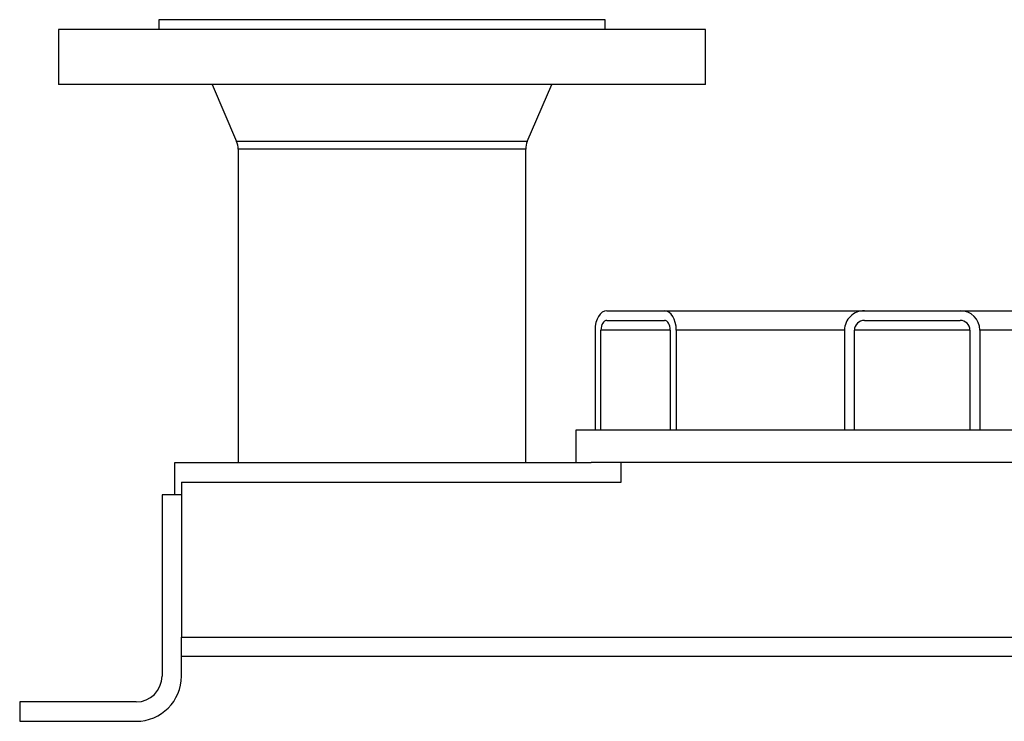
# Model space of a CAD drawing. Header units: millimetres. Extents: x 1082 to 1944, y 830 to 2111.
# Tile 1 of 6: x 1082 to 1387, y 830 to 1047. Entities that reach past the tile are written whole.
import ezdxf

# ---------------------------------------------------------------- set-up
doc = ezdxf.new("R2010")
doc.units = ezdxf.units.MM

msp = doc.modelspace()

# ---------------------------------------------------------------- linework, layer by layer
at = {"color": 7, "linetype": 'Continuous', "lineweight": 25}
for p, q in [((1125.46, 1046.51), (1125.46, 1043.51)), ((1263.46, 1046.51), (1125.46, 1046.51)), ((1263.46, 1043.51), (1263.46, 1046.51)), ((1094.46, 1043.51), (1094.46, 1026.51)), ((1294.46, 1043.51), (1094.46, 1043.51)), ((1294.46, 1026.51), (1294.46, 1043.51)), ((1294.46, 1026.51), (1094.46, 1026.51)), ((1141.96, 1026.51), (1149.53, 1008.88)), ((1239.4, 1008.88), (1246.96, 1026.51)), ((1150.01, 1006.51), (1150.01, 909.51)), ((1238.91, 909.51), (1238.91, 1006.51)), ((1264.02, 956.51), (1281.78, 956.51)), ((1281.78, 956.51), (1343.61, 956.51)), ((1343.61, 956.51), (1373.19, 956.51)), ((1373.19, 956.51), (1491.77, 956.51)), ((1264.02, 953.51), (1281.78, 953.51)), ((1343.61, 953.51), (1373.19, 953.51)), ((1260.34, 950.51), (1260.34, 919.51)), ((1262.18, 919.51), (1262.18, 950.51)), ((1283.61, 950.51), (1283.61, 919.51)), ((1285.45, 950.51), (1285.45, 919.51)), ((1337.5, 950.51), (1337.5, 919.51)), ((1340.56, 919.51), (1340.56, 950.51)), ((1376.25, 950.51), (1376.25, 919.51)), ((1379.31, 950.51), (1379.31, 919.51)), ((1254.46, 919.51), (1254.46, 909.51)), ((1260.34, 919.51), (1254.46, 919.51)), ((1337.5, 919.51), (1260.34, 919.51)), ((1484.84, 919.51), (1337.5, 919.51)), ((1130.46, 899.51), (1130.46, 909.51)), ((1130.46, 909.51), (1259.2, 909.51)), ((1944.46, 909.51), (1259.2, 909.51)), ((1268.46, 903.51), (1268.46, 909.51)), ((1132.46, 903.51), (1268.46, 903.51)), ((1132.46, 903.51), (1132.46, 855.51)), ((1126.46, 899.51), (1126.46, 843.51)), ((1132.46, 899.51), (1126.46, 899.51)), ((1132.46, 855.51), (1655.46, 855.51)), ((1132.46, 852.2), (1132.46, 855.51)), ((1132.46, 843.51), (1132.46, 852.2)), ((1655.46, 849.51), (1132.46, 849.51)), ((1082.46, 835.51), (1082.46, 829.51)), ((1118.46, 835.51), (1082.46, 835.51)), ((1082.46, 829.51), (1118.46, 829.51))]:
    msp.add_line(p, q, dxfattribs=at)
at = {"color": 1, "linetype": 'Continuous', "lineweight": 25}
for p, q in [((1239.4, 1008.88), (1149.53, 1008.88)), ((1238.91, 1006.51), (1150.01, 1006.51)), ((1283.61, 950.51), (1262.18, 950.51)), ((1337.5, 950.51), (1285.45, 950.51)), ((1376.25, 950.51), (1340.56, 950.51)), ((1484.84, 950.51), (1379.31, 950.51))]:
    msp.add_line(p, q, dxfattribs=at)
at = {"color": 7, "linetype": 'Continuous', "lineweight": 25}
for centre, radius, start, end in [((1144.01, 1006.51), 6, 0, 23.2161), ((1244.91, 1006.51), 6, 156.7839, 180), ((1118.46, 843.51), 8, 270, 0), ((1118.46, 843.51), 14, 270, 0)]:
    msp.add_arc(centre, radius, start, end, dxfattribs=at)
for centre, major_axis, ratio, start_param, end_param in [((1264.02, 950.51), (0, 6), 0.612371, 0, 1.570796), ((1281.78, 950.51), (0, 6), 0.612371, 4.712389, 6.283185), ((1343.61, 950.51), (6.12, 0), 0.980583, 1.570796, 3.141593), ((1373.19, 950.51), (6.12, 0), 0.980583, 0, 1.570796), ((1264.02, 950.51), (0, 3), 0.612371, 0, 1.570796), ((1281.78, 950.51), (0, 3), 0.612371, 4.712389, 6.283185), ((1343.61, 950.51), (3.06, 0), 0.980583, 1.570796, 3.141593), ((1373.19, 950.51), (3.06, 0), 0.980583, 0, 1.570796)]:
    msp.add_ellipse(centre, major_axis=major_axis, ratio=ratio, start_param=start_param, end_param=end_param, dxfattribs=at)

doc.saveas('drawing.dxf')
